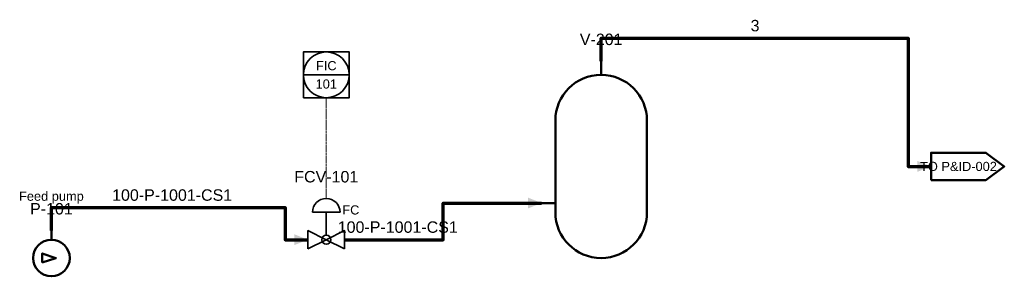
# Model space of a CAD drawing. Header units: metres. Extents: x 93 to 308, y 96 to 152.
import ezdxf
from ezdxf.enums import TextEntityAlignment as Align

# ---------------------------------------------------------------- set-up
doc = ezdxf.new("R2010")
doc.units = ezdxf.units.M
doc.linetypes.add('DASHED', pattern=[0.6, 0.5, -0.1])
for name, color, linetype, lineweight in [('INSTRUMENT-LINE-SIGNAL', 4, 'DASHED', 18), ('INSTRUMENT-SYMBOL', 4, 'Continuous', 35), ('PROCESS-EQUIPMENT', 7, 'Continuous', 50), ('PROCESS-LINE-TEXT', 7, 'Continuous', 25), ('PROCESS-PIPING-MAIN', 1, 'Continuous', 70), ('PROCESS-VALVES', 3, 'Continuous', 35)]:
    doc.layers.add(name, color=color, linetype=linetype, lineweight=lineweight)
doc.styles.get("Standard").update_dxf_attribs({"font": 'arial.ttf'})

# ---------------------------------------------------------------- blocks, each defined once
blk = doc.blocks.new('PID_ROTATING_CENTRIFUGAL_PUMP')
at = {"color": 0, "linetype": 'ByBlock', "lineweight": -2}
blk.add_line((0, 4), (0, 6), dxfattribs=at)
blk.add_lwpolyline([(-2, -1), (-2, 1), (1, 0)], close=True, dxfattribs=at)
blk.add_circle((0, 0), 4, dxfattribs=at)
for tag, height, p in [('DESC', 2, (0, 12.5)), ('TAG', 2.5, (0, 9.5))]:
    blk.add_attdef(tag, text='', height=height, dxfattribs=at).set_placement(p, align=Align.CENTER)
blk = doc.blocks.new('PID_VESSEL_VERTICAL_VESSEL_9D15ED3A')
at = {"color": 0, "linetype": 'ByBlock', "lineweight": -2}
for p, q in [((0, 20), (0, 23)), ((-10, -10), (-10, 10)), ((10, -10), (10, 10)), ((-10, -8), (-13, -8))]:
    blk.add_line(p, q, dxfattribs=at)
for centre, start, end in [((0, 10), 0, 180), ((0, -10), 180, 360)]:
    blk.add_arc(centre, 10, start, end, dxfattribs=at)
for tag, height, p in [('DESC', 2, (0, 29.5)), ('TAG', 2.5, (0, 26.5))]:
    blk.add_attdef(tag, text='', height=height, dxfattribs=at).set_placement(p, align=Align.CENTER)
blk = doc.blocks.new('PID_VALVE_GLOBE_DIAPHRAGM')
at = {"color": 0, "linetype": 'ByBlock', "lineweight": -2}
for p, q in [((-3, 6), (3, 6)), ((0, 1), (0, 6))]:
    blk.add_line(p, q, dxfattribs=at)
for points in [[(-4, -2), (-4, 2), (0, 0)], [(4, -2), (4, 2), (0, 0)]]:
    blk.add_lwpolyline(points, close=True, dxfattribs=at)
blk.add_circle((0, 0), 1, dxfattribs=at)
blk.add_arc((0, 6), 3, 0, 180, dxfattribs=at)
for tag, height, p in [('DESC', 2, (0, 15.5)), ('TAG', 2.5, (0, 12.5))]:
    blk.add_attdef(tag, text='', height=height, dxfattribs=at).set_placement(p, align=Align.CENTER)
blk.add_attdef('FAIL', (3.5, 5.5), '', height=2, dxfattribs=at)
blk = doc.blocks.new('PID_INST_DCS_PRIMARY')
at = {"color": 0, "linetype": 'ByBlock', "lineweight": -2}
blk.add_line((-5, 0), (5, 0), dxfattribs=at)
blk.add_lwpolyline([(-5, -5), (5, -5), (5, 5), (-5, 5)], close=True, dxfattribs=at)
blk.add_circle((0, 0), 5, dxfattribs=at)
for tag, p in [('FUNC', (0, 2)), ('LOOP', (0, -2))]:
    blk.add_attdef(tag, text='', height=2, dxfattribs=at).set_placement(p, align=Align.MIDDLE_CENTER)
blk = doc.blocks.new('PID_CONNECTOR_OFFPAGE_OUT')
at = {"color": 0, "linetype": 'ByBlock', "lineweight": -2}
blk.add_lwpolyline([(-8, -3), (4, -3), (8, 0), (4, 3), (-8, 3)], close=True, dxfattribs=at)
blk.add_attdef('TAG', text='', height=2, dxfattribs=at).set_placement((-2, 0), align=Align.MIDDLE_CENTER)
at = {"color": 0, "linetype": 'ByBlock', "lineweight": -2, "flags": 1}
blk.add_attdef('LINK', text='', height=2, dxfattribs=at).set_placement((0, -5), align=Align.CENTER)
blk = doc.blocks.new('PID_MARKER_ARROW_FLOW')
at = {"color": 0, "linetype": 'ByBlock', "lineweight": -2}
blk.add_solid([(0, 0), (-3, 1.2), (-3, -1.2)], dxfattribs=at)

msp = doc.modelspace()

# ---------------------------------------------------------------- linework, layer by layer
at = {"layer": 'INSTRUMENT-LINE-SIGNAL'}
msp.add_lwpolyline([(160, 135), (160, 113)], dxfattribs=at)
at = {"layer": 'PROCESS-PIPING-MAIN'}
for points in [[(220, 143), (220, 148), (287, 148), (287, 120), (292, 120)], [(164, 104), (185.5, 104), (185.5, 112), (207, 112)], [(100, 106), (100, 111), (151, 111), (151, 104), (156, 104)]]:
    msp.add_lwpolyline(points, dxfattribs=at)

# ---------------------------------------------------------------- block references
at = {"layer": 'INSTRUMENT-SYMBOL'}
msp.add_blockref('PID_INST_DCS_PRIMARY', (160, 140), dxfattribs=at).add_auto_attribs({'FUNC': 'FIC', 'LOOP': '101'})
at = {"layer": 'PROCESS-EQUIPMENT'}
for name, p, values in [('PID_VESSEL_VERTICAL_VESSEL_9D15ED3A', (220, 120), {'TAG': 'V-201'}), ('PID_CONNECTOR_OFFPAGE_OUT', (300, 120), {'TAG': 'TO P&ID-002'}), ('PID_ROTATING_CENTRIFUGAL_PUMP', (100, 100), {'TAG': 'P-101', 'DESC': 'Feed pump'})]:
    msp.add_blockref(name, p, dxfattribs=at).add_auto_attribs(values)
at = {"layer": 'PROCESS-PIPING-MAIN'}
for p in [(292, 120), (207, 112), (156, 104)]:
    msp.add_blockref('PID_MARKER_ARROW_FLOW', p, dxfattribs=at)
at = {"layer": 'PROCESS-VALVES'}
msp.add_blockref('PID_VALVE_GLOBE_DIAPHRAGM', (160, 104), dxfattribs=at).add_auto_attribs({'TAG': 'FCV-101', 'FAIL': 'FC'})

# ---------------------------------------------------------------- texts
at = {"layer": 'PROCESS-LINE-TEXT'}
for s, p in [('3', (252.62, 149.5)), ('100-P-1001-CS1', (113.25, 112.5)), ('100-P-1001-CS1', (162.5, 105.5))]:
    msp.add_text(s, height=2.5, dxfattribs=at).set_placement(p)

doc.saveas('drawing.dxf')
